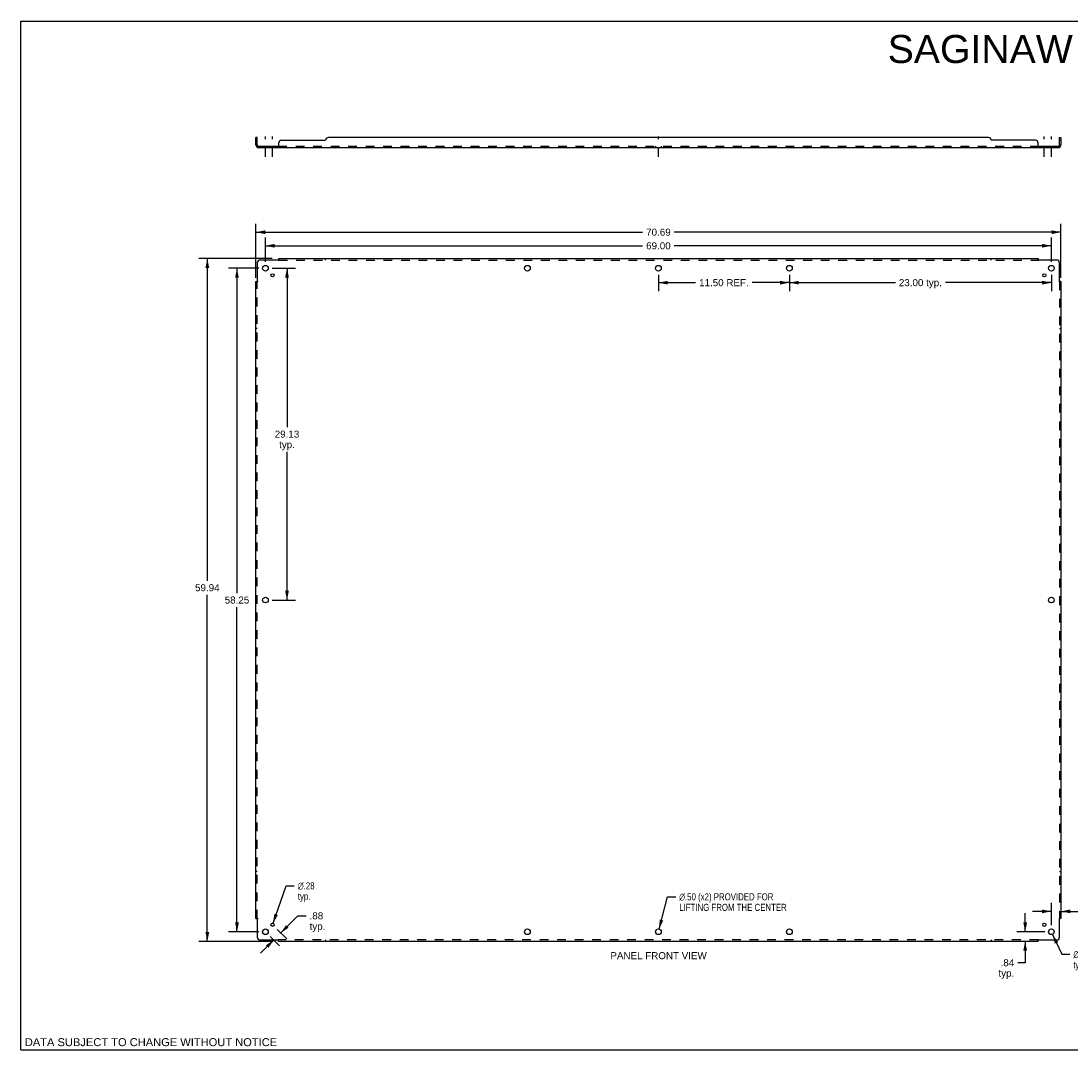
# Model space of a CAD drawing. Header units: inches. Extents: x 0 to 140, y 0 to 90.
# Tile 1 of 2: x 0 to 92, y 0 to 90. Entities that reach past the tile are written whole.
import ezdxf

# ---------------------------------------------------------------- set-up
doc = ezdxf.new("R2010")
doc.units = ezdxf.units.IN
doc.header["$LTSCALE"] = 7.677893
doc.header["$MEASUREMENT"] = 0
doc.linetypes.add('DASHED', pattern=[0.2, 0.1, -0.1])
doc.linetypes.add('HIDDEN', pattern=[0.2, 0.1, -0.1])
doc.layers.get('0').update_dxf_attribs({"linetype": 'CONTINUOUS'})
for name, color, linetype in [('21_WIDE_OR_GREATER', 7, 'CONTINUOUS'), ('DEFAULT_2', 8, 'HIDDEN'), ('DIMENSIONS', 7, 'CONTINUOUS')]:
    doc.layers.add(name, color=color, linetype=linetype)
doc.styles.get("Standard").update_dxf_attribs({"font": 'arial.ttf'})
doc.styles.add('TEXTSTYLE_1', font='gdt', dxfattribs={"width": 0.8})
doc.dimstyles.new('DIMSTYLE_1', dxfattribs={"dimtxt": 0.615874, "dimasz": 0.821165, "dimexe": 0.09, "dimexo": 0.07, "dimgap": 0.0375, "dimtad": 0, "dimtih": 1, "dimtoh": 1, "dimzin": 4, "dimdsep": 46, "dimtxsty": 'Standard', "dimblk": '_FILLED', "dimblk1": '_FILLED', "dimblk2": '_FILLED', "dimcen": 0.09, "dimadec": 3, "dimazin": 1, "dimtfac": 1, "dimtdec": 3, "dimtofl": 0, "dimtmove": 0, "dimatfit": 3, "dimldrblk": '_FILLED', "dimfxl": 0, "dimtolj": 1, "dimtzin": 4, "dimarcsym": 0})
doc.dimstyles.new('DIMSTYLE_2', dxfattribs={"dimtxt": 0.615874, "dimasz": 0.821165, "dimexe": 0.09, "dimexo": 0.07, "dimgap": 0.09, "dimtad": 0, "dimtih": 1, "dimtoh": 1, "dimzin": 4, "dimdsep": 46, "dimtxsty": 'Standard', "dimblk": '_FILLED', "dimblk1": '_FILLED', "dimblk2": '_FILLED', "dimcen": 0.09, "dimadec": 3, "dimazin": 1, "dimtfac": 1, "dimtdec": 3, "dimtofl": 0, "dimtmove": 0, "dimatfit": 1, "dimldrblk": '_FILLED', "dimfxl": 0, "dimtolj": 1, "dimtzin": 4, "dimarcsym": 0})

# ---------------------------------------------------------------- blocks, each defined once
blk = doc.blocks.new('_FILLED')
at = {"color": 0, "linetype": 'ByBlock'}
blk.add_solid([(0, 0), (-1, 0.2), (-1, -0.2)], dxfattribs=at)
blk = doc.blocks.new('*D1')
at = {"layer": 'DIMENSIONS', "color": 2, "linetype": 'Continuous'}
for p, q in [((67.462, 68.05), (67.462, 66.62)), ((67.462, 67.359), (76.767, 67.359)), ((90.462, 67.359), (81.158, 67.359)), ((90.462, 68.05), (90.462, 66.62))]:
    blk.add_line(p, q, dxfattribs=at)
at = {"layer": 'DIMENSIONS', "color": 2, "linetype": 'Continuous', "xscale": 0.8211650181, "yscale": 0.8211650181, "zscale": 0.8211650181, "rotation": 180}
blk.add_blockref('_FILLED', (67.462, 67.359), dxfattribs=at)
at = {"layer": 'DIMENSIONS', "color": 2, "linetype": 'Continuous', "xscale": 0.8211650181, "yscale": 0.8211650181, "zscale": 0.8211650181}
blk.add_blockref('_FILLED', (90.462, 67.359), dxfattribs=at)
at = {"layer": 'DIMENSIONS', "color": 2, "linetype": 'Continuous', "insert": (78.962, 67.667), "char_height": 0.6159, "width": 3.77537, "attachment_point": 2, "line_spacing_factor": 0.9}
blk.add_mtext('23.00 typ.', dxfattribs=at)
blk = doc.blocks.new('*D2')
at = {"layer": 'DIMENSIONS', "color": 2, "linetype": 'Continuous'}
for p, q in [((55.962, 68.05), (55.962, 66.62)), ((55.962, 67.359), (59.232, 67.359)), ((67.462, 67.359), (64.193, 67.359)), ((67.462, 68.05), (67.462, 66.62))]:
    blk.add_line(p, q, dxfattribs=at)
at = {"layer": 'DIMENSIONS', "color": 2, "linetype": 'Continuous', "xscale": 0.8211650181, "yscale": 0.8211650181, "zscale": 0.8211650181, "rotation": 180}
blk.add_blockref('_FILLED', (55.962, 67.359), dxfattribs=at)
at = {"layer": 'DIMENSIONS', "color": 2, "linetype": 'Continuous', "xscale": 0.8211650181, "yscale": 0.8211650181, "zscale": 0.8211650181}
blk.add_blockref('_FILLED', (67.462, 67.359), dxfattribs=at)
at = {"layer": 'DIMENSIONS', "color": 2, "linetype": 'Continuous', "insert": (61.712, 67.667), "char_height": 0.6159, "width": 4.34546, "attachment_point": 2, "line_spacing_factor": 0.9}
blk.add_mtext('11.50 REF.', dxfattribs=at)
blk = doc.blocks.new('*D3')
at = {"layer": 'DIMENSIONS', "color": 2, "linetype": 'Continuous'}
for p, q in [((56.025, 10.617), (56.761, 13.448)), ((56.761, 13.448), (57.479, 13.448))]:
    blk.add_line(p, q, dxfattribs=at)
at = {"layer": 'DIMENSIONS', "color": 2, "linetype": 'Continuous', "xscale": 0.8211650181, "yscale": 0.8211650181, "zscale": 0.8211650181, "rotation": 255.4272772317}
blk.add_blockref('_FILLED', (56.025, 10.617), dxfattribs=at)
at = {"layer": 'DIMENSIONS', "color": 2, "linetype": 'Continuous', "insert": (57.787, 13.755), "char_height": 0.61587, "width": 11.78173, "attachment_point": 1, "line_spacing_factor": 0.9, "style": 'TEXTSTYLE_1'}
blk.add_mtext('{\\fgdt;n}\\fArial;.50 (x2) PROVIDED FOR\\PLIFTING FROM THE CENTER', dxfattribs=at)
blk = doc.blocks.new('*D4')
at = {"layer": 'DIMENSIONS', "color": 2, "linetype": 'Continuous'}
for p, q in [((22.037, 68.625), (24.094, 68.625)), ((23.354, 68.625), (23.354, 54.679)), ((23.354, 39.5), (23.354, 52.523)), ((22.037, 39.5), (24.094, 39.5))]:
    blk.add_line(p, q, dxfattribs=at)
at = {"layer": 'DIMENSIONS', "color": 2, "linetype": 'Continuous', "xscale": 0.8211650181, "yscale": 0.8211650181, "zscale": 0.8211650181}
for p, rotation in [((23.354, 68.625), 90), ((23.354, 39.5), 270)]:
    blk.add_blockref('_FILLED', p, dxfattribs=dict(at, rotation=rotation))
at = {"layer": 'DIMENSIONS', "color": 2, "linetype": 'Continuous', "insert": (23.354, 54.371), "char_height": 0.6159, "width": 2.15212, "attachment_point": 2, "line_spacing_factor": 0.9}
blk.add_mtext('29.13\\Ptyp.', dxfattribs=at)
blk = doc.blocks.new('*D5')
at = {"layer": 'DIMENSIONS', "color": 2, "linetype": 'Continuous'}
for p, q in [((21.462, 69.2), (21.462, 71.337)), ((90.462, 69.2), (90.462, 71.337)), ((21.462, 70.598), (54.578, 70.598)), ((90.462, 70.598), (57.346, 70.598))]:
    blk.add_line(p, q, dxfattribs=at)
at = {"layer": 'DIMENSIONS', "color": 2, "linetype": 'Continuous', "xscale": 0.8211650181, "yscale": 0.8211650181, "zscale": 0.8211650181, "rotation": 180}
blk.add_blockref('_FILLED', (21.462, 70.598), dxfattribs=at)
at = {"layer": 'DIMENSIONS', "color": 2, "linetype": 'Continuous', "xscale": 0.8211650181, "yscale": 0.8211650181, "zscale": 0.8211650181}
blk.add_blockref('_FILLED', (90.462, 70.598), dxfattribs=at)
at = {"layer": 'DIMENSIONS', "color": 2, "linetype": 'Continuous', "insert": (55.962, 70.906), "char_height": 0.6159, "width": 2.15212, "attachment_point": 2, "line_spacing_factor": 0.9}
blk.add_mtext('69.00', dxfattribs=at)
blk = doc.blocks.new('*D6')
at = {"layer": 'DIMENSIONS', "color": 2, "linetype": 'Continuous'}
for p, q in [((20.618, 67.794), (20.618, 72.528)), ((91.306, 67.794), (91.306, 72.528)), ((20.618, 71.789), (54.578, 71.789)), ((91.306, 71.789), (57.346, 71.789))]:
    blk.add_line(p, q, dxfattribs=at)
at = {"layer": 'DIMENSIONS', "color": 2, "linetype": 'Continuous', "xscale": 0.8211650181, "yscale": 0.8211650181, "zscale": 0.8211650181, "rotation": 180}
blk.add_blockref('_FILLED', (20.618, 71.789), dxfattribs=at)
at = {"layer": 'DIMENSIONS', "color": 2, "linetype": 'Continuous', "xscale": 0.8211650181, "yscale": 0.8211650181, "zscale": 0.8211650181}
blk.add_blockref('_FILLED', (91.306, 71.789), dxfattribs=at)
at = {"layer": 'DIMENSIONS', "color": 2, "linetype": 'Continuous', "insert": (55.962, 72.097), "char_height": 0.6159, "width": 2.15212, "attachment_point": 2, "line_spacing_factor": 0.9}
blk.add_mtext('70.69', dxfattribs=at)
blk = doc.blocks.new('*D7')
at = {"layer": 'DIMENSIONS', "color": 2, "linetype": 'Continuous'}
for p, q in [((20.887, 68.625), (18.222, 68.625)), ((18.962, 68.625), (18.962, 40.116)), ((18.962, 10.375), (18.962, 38.884)), ((20.887, 10.375), (18.222, 10.375))]:
    blk.add_line(p, q, dxfattribs=at)
at = {"layer": 'DIMENSIONS', "color": 2, "linetype": 'Continuous', "xscale": 0.8211650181, "yscale": 0.8211650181, "zscale": 0.8211650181}
for p, rotation in [((18.962, 68.625), 90), ((18.962, 10.375), 270)]:
    blk.add_blockref('_FILLED', p, dxfattribs=dict(at, rotation=rotation))
at = {"layer": 'DIMENSIONS', "color": 2, "linetype": 'Continuous', "insert": (18.962, 39.808), "char_height": 0.6159, "width": 2.15212, "attachment_point": 2, "line_spacing_factor": 0.9}
blk.add_mtext('58.25', dxfattribs=at)
blk = doc.blocks.new('*D8')
at = {"layer": '21_WIDE_OR_GREATER', "color": 2, "linetype": 'Continuous'}
for p, q in [((22.044, 69.469), (15.619, 69.469)), ((16.359, 69.469), (16.359, 41.198)), ((16.359, 9.531), (16.359, 39.966)), ((22.044, 9.531), (15.619, 9.531))]:
    blk.add_line(p, q, dxfattribs=at)
at = {"layer": '21_WIDE_OR_GREATER', "color": 2, "linetype": 'Continuous', "xscale": 0.8211650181, "yscale": 0.8211650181, "zscale": 0.8211650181}
for p, rotation in [((16.359, 69.469), 90), ((16.359, 9.531), 270)]:
    blk.add_blockref('_FILLED', p, dxfattribs=dict(at, rotation=rotation))
at = {"layer": '21_WIDE_OR_GREATER', "color": 2, "linetype": 'Continuous', "insert": (16.359, 40.89), "char_height": 0.6159, "width": 2.15212, "attachment_point": 2, "line_spacing_factor": 0.9}
blk.add_mtext('59.94', dxfattribs=at)
blk = doc.blocks.new('*D9')
at = {"layer": 'DIMENSIONS', "color": 2, "linetype": 'Continuous'}
for p, q in [((22.127, 11.126), (23.278, 14.416)), ((23.278, 14.416), (23.997, 14.416))]:
    blk.add_line(p, q, dxfattribs=at)
at = {"layer": 'DIMENSIONS', "color": 2, "linetype": 'Continuous', "xscale": 0.8211650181, "yscale": 0.8211650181, "zscale": 0.8211650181, "rotation": 250.7183775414}
blk.add_blockref('_FILLED', (22.127, 11.126), dxfattribs=at)
at = {"layer": 'DIMENSIONS', "color": 2, "linetype": 'Continuous', "insert": (24.305, 14.724), "char_height": 0.61587, "width": 2.01628, "attachment_point": 1, "line_spacing_factor": 0.9, "style": 'TEXTSTYLE_1'}
blk.add_mtext('{\\fgdt;n}\\fArial;.28\\Ptyp.', dxfattribs=at)
blk = doc.blocks.new('*D10')
at = {"layer": 'DIMENSIONS', "color": 2, "linetype": 'Continuous'}
for p, q in [((22.804, 10.271), (24.31, 11.777)), ((24.31, 11.777), (25.029, 11.777)), ((22.487, 10.587), (23.327, 9.748)), ((22.185, 9.652), (21.024, 8.491)), ((21.869, 9.969), (22.708, 9.13))]:
    blk.add_line(p, q, dxfattribs=at)
at = {"layer": 'DIMENSIONS', "color": 2, "linetype": 'Continuous', "xscale": 0.8211650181, "yscale": 0.8211650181, "zscale": 0.8211650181}
for p, rotation in [((22.804, 10.271), 225), ((22.185, 9.652), 45)]:
    blk.add_blockref('_FILLED', p, dxfattribs=dict(at, rotation=rotation))
at = {"layer": 'DIMENSIONS', "color": 2, "linetype": 'Continuous', "insert": (25.337, 12.085), "char_height": 0.6159, "width": 1.38514, "attachment_point": 1, "line_spacing_factor": 0.9}
blk.add_mtext('.88\\Ptyp.', dxfattribs=at)
blk = doc.blocks.new('*D11')
at = {"layer": 'DIMENSIONS', "color": 2, "linetype": 'Continuous'}
for p, q in [((90.567, 10.148), (91.374, 8.401)), ((91.374, 8.401), (92.092, 8.401))]:
    blk.add_line(p, q, dxfattribs=at)
at = {"layer": 'DIMENSIONS', "color": 2, "linetype": 'Continuous', "xscale": 0.8211650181, "yscale": 0.8211650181, "zscale": 0.8211650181, "rotation": 114.7864448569}
blk.add_blockref('_FILLED', (90.567, 10.148), dxfattribs=at)
at = {"layer": 'DIMENSIONS', "color": 2, "linetype": 'Continuous', "insert": (92.4, 8.709), "char_height": 0.61587, "width": 2.01628, "attachment_point": 1, "line_spacing_factor": 0.9, "style": 'TEXTSTYLE_1'}
blk.add_mtext('{\\fgdt;n}\\fArial;.50\\Ptyp.', dxfattribs=at)
blk = doc.blocks.new('*D12')
at = {"layer": '21_WIDE_OR_GREATER', "color": 2, "linetype": 'Continuous'}
for p, q in [((88.163, 10.375), (88.163, 12.017)), ((89.887, 10.375), (87.424, 10.375)), ((88.163, 9.531), (88.163, 7.663)), ((88.163, 7.663), (87.512, 7.663))]:
    blk.add_line(p, q, dxfattribs=at)
at = {"layer": '21_WIDE_OR_GREATER', "color": 2, "linetype": 'Continuous', "xscale": 0.8211650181, "yscale": 0.8211650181, "zscale": 0.8211650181}
for p, rotation in [((88.163, 10.375), 270), ((88.163, 9.531), 90)]:
    blk.add_blockref('_FILLED', p, dxfattribs=dict(at, rotation=rotation))
at = {"layer": '21_WIDE_OR_GREATER', "color": 2, "linetype": 'Continuous', "insert": (87.204, 7.971), "char_height": 0.6159, "width": 1.38514, "attachment_point": 3, "line_spacing_factor": 0.9}
blk.add_mtext('.84\\Ptyp.', dxfattribs=at)
blk = doc.blocks.new('*D13')
at = {"layer": 'DIMENSIONS', "color": 2, "linetype": 'Continuous'}
for p, q in [((90.462, 10.95), (90.462, 12.907)), ((90.462, 12.168), (88.82, 12.168)), ((91.306, 12.168), (92.948, 12.168))]:
    blk.add_line(p, q, dxfattribs=at)
at = {"layer": 'DIMENSIONS', "color": 2, "linetype": 'Continuous', "xscale": 0.8211650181, "yscale": 0.8211650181, "zscale": 0.8211650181}
blk.add_blockref('_FILLED', (90.462, 12.168), dxfattribs=at)
at = {"layer": 'DIMENSIONS', "color": 2, "linetype": 'Continuous', "xscale": 0.8211650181, "yscale": 0.8211650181, "zscale": 0.8211650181, "rotation": 180}
blk.add_blockref('_FILLED', (91.306, 12.168), dxfattribs=at)
at = {"layer": 'DIMENSIONS', "color": 2, "linetype": 'Continuous', "insert": (93.256, 12.476), "char_height": 0.6159, "width": 1.38514, "attachment_point": 1, "line_spacing_factor": 0.9}
blk.add_mtext('.84\\Ptyp.', dxfattribs=at)

msp = doc.modelspace()

# ---------------------------------------------------------------- linework, layer by layer
at = {"color": 7, "linetype": 'Continuous'}
for p, q in [((0, 0), (0, 90.328)), ((0, 90.328), (139.598, 90.328)), ((20.743, 80.104), (20.618, 80.104)), ((20.743, 79.854), (20.618, 79.854)), ((20.705, 79.283), (20.743, 79.33)), ((20.743, 79.466), (20.743, 80.104)), ((20.743, 79.354), (20.743, 79.229)), ((20.743, 79.354), (22.583, 79.354)), ((22.583, 79.354), (22.583, 79.229)), ((89.341, 79.354), (91.181, 79.354)), ((89.341, 79.354), (89.341, 79.229)), ((91.181, 80.104), (91.306, 80.104)), ((91.181, 79.466), (91.181, 80.104)), ((91.181, 79.854), (91.306, 79.854)), ((91.181, 79.354), (91.181, 79.229)), ((91.22, 79.283), (91.181, 79.33)), ((0, 0), (139.598, 0))]:
    msp.add_line(p, q, dxfattribs=at)
at = {"color": 3, "linetype": 'Continuous'}
for p, q in [((20.618, 79.466), (20.618, 80.104)), ((22.618, 79.604), (22.618, 79.283)), ((22.868, 79.854), (26.743, 79.854)), ((84.931, 80.104), (26.993, 80.104)), ((89.056, 79.854), (85.181, 79.854)), ((89.306, 79.283), (89.306, 79.604)), ((91.306, 80.104), (91.306, 79.466)), ((20.743, 79.229), (91.181, 79.229)), ((22.583, 69.344), (20.993, 69.344)), ((22.601, 69.363), (22.594, 69.355)), ((22.618, 69.469), (22.618, 69.382)), ((22.618, 69.469), (89.306, 69.469)), ((89.306, 69.469), (89.306, 69.382)), ((90.931, 69.344), (89.341, 69.344)), ((20.743, 69.094), (20.743, 67.504)), ((91.181, 67.504), (91.181, 69.094)), ((20.618, 11.531), (20.618, 67.469)), ((20.618, 67.469), (20.705, 67.469)), ((91.2, 67.486), (91.193, 67.493)), ((91.306, 67.469), (91.22, 67.469)), ((91.306, 67.469), (91.306, 11.531)), ((20.618, 11.531), (20.705, 11.531)), ((20.725, 11.514), (20.732, 11.507)), ((20.743, 11.496), (20.743, 9.906)), ((91.181, 9.906), (91.181, 11.496)), ((91.306, 11.531), (91.22, 11.531)), ((20.993, 9.656), (22.583, 9.656)), ((22.618, 9.531), (22.618, 9.618)), ((89.306, 9.531), (22.618, 9.531)), ((89.306, 9.531), (89.306, 9.618)), ((89.323, 9.638), (89.33, 9.645)), ((89.341, 9.656), (90.931, 9.656))]:
    msp.add_line(p, q, dxfattribs=at)
at = {"color": 2, "linetype": 'DASHED'}
for p, q in [((21.462, 78.408), (21.462, 80.175)), ((22.081, 78.408), (22.081, 80.175)), ((55.962, 78.408), (55.962, 80.175)), ((89.844, 78.408), (89.844, 80.175)), ((90.462, 78.408), (90.462, 80.175))]:
    msp.add_line(p, q, dxfattribs=at)
at = {"color": 3, "linetype": 'Continuous'}
for points in [[(20.705, 79.283), (20.707, 79.281), (20.71, 79.278), (20.712, 79.275), (20.714, 79.272), (20.716, 79.268), (20.718, 79.264), (20.72, 79.26)], [(22.618, 79.283), (22.617, 79.281), (22.615, 79.278), (22.613, 79.275), (22.611, 79.272), (22.61, 79.268), (22.608, 79.264), (22.605, 79.256)], [(89.306, 79.283), (89.308, 79.281), (89.309, 79.278), (89.311, 79.275), (89.313, 79.272), (89.315, 79.268), (89.316, 79.264)], [(91.22, 79.283), (91.217, 79.281), (91.215, 79.278), (91.213, 79.275), (91.21, 79.272), (91.208, 79.268), (91.207, 79.264), (91.205, 79.26), (91.201, 79.252)], [(20.72, 79.26), (20.723, 79.252), (20.725, 79.248), (20.726, 79.245), (20.728, 79.242), (20.73, 79.239), (20.732, 79.236), (20.734, 79.234), (20.736, 79.232), (20.738, 79.231), (20.74, 79.23), (20.742, 79.229), (20.743, 79.229)], [(22.605, 79.256), (22.603, 79.252), (22.601, 79.248), (22.6, 79.245), (22.598, 79.242), (22.596, 79.239), (22.594, 79.236), (22.592, 79.234), (22.59, 79.232), (22.588, 79.231), (22.586, 79.23), (22.585, 79.229), (22.583, 79.229)], [(89.316, 79.264), (89.32, 79.256), (89.321, 79.252), (89.323, 79.248), (89.325, 79.245), (89.326, 79.242), (89.328, 79.239), (89.33, 79.236), (89.332, 79.234), (89.334, 79.232), (89.336, 79.231), (89.338, 79.23), (89.34, 79.229), (89.341, 79.229)], [(91.201, 79.252), (91.2, 79.248), (91.198, 79.245), (91.196, 79.242), (91.195, 79.239), (91.193, 79.236), (91.191, 79.234), (91.188, 79.232), (91.186, 79.231), (91.184, 79.23), (91.183, 79.229), (91.181, 79.229)], [(22.594, 69.355), (22.592, 69.353), (22.59, 69.351), (22.588, 69.349), (22.586, 69.347), (22.585, 69.346), (22.583, 69.344)], [(22.618, 69.382), (22.617, 69.38), (22.615, 69.378), (22.613, 69.375), (22.611, 69.373), (22.61, 69.371), (22.608, 69.369), (22.606, 69.368), (22.605, 69.366), (22.603, 69.364), (22.601, 69.363)], [(89.306, 69.382), (89.308, 69.38), (89.309, 69.378), (89.311, 69.375), (89.313, 69.373), (89.315, 69.371), (89.316, 69.369), (89.318, 69.368), (89.32, 69.366), (89.321, 69.364), (89.323, 69.363), (89.328, 69.357)], [(89.328, 69.357), (89.33, 69.355), (89.332, 69.353), (89.334, 69.351), (89.336, 69.349), (89.338, 69.347), (89.34, 69.346), (89.341, 69.344)], [(20.705, 67.469), (20.707, 67.471), (20.71, 67.472), (20.712, 67.474), (20.714, 67.476), (20.716, 67.478), (20.718, 67.479), (20.72, 67.481), (20.721, 67.483), (20.723, 67.484), (20.725, 67.486), (20.73, 67.491)], [(20.73, 67.491), (20.732, 67.493), (20.734, 67.495), (20.736, 67.497), (20.738, 67.499), (20.74, 67.501), (20.742, 67.503), (20.743, 67.504)], [(91.193, 67.493), (91.191, 67.495), (91.188, 67.497), (91.186, 67.499), (91.184, 67.501), (91.183, 67.503), (91.181, 67.504)], [(91.22, 67.469), (91.217, 67.471), (91.215, 67.472), (91.213, 67.474), (91.21, 67.476), (91.208, 67.478), (91.207, 67.479), (91.205, 67.481), (91.203, 67.483), (91.201, 67.484), (91.2, 67.486)], [(20.705, 11.531), (20.707, 11.53), (20.71, 11.528), (20.712, 11.526), (20.714, 11.524), (20.716, 11.523), (20.718, 11.521), (20.72, 11.519), (20.721, 11.518), (20.723, 11.516), (20.725, 11.514)], [(20.732, 11.507), (20.734, 11.505), (20.736, 11.503), (20.738, 11.501), (20.74, 11.499), (20.742, 11.498), (20.743, 11.496)], [(91.195, 11.509), (91.193, 11.507), (91.191, 11.505), (91.188, 11.503), (91.186, 11.501), (91.184, 11.499), (91.183, 11.498), (91.181, 11.496)], [(91.22, 11.531), (91.217, 11.53), (91.215, 11.528), (91.213, 11.526), (91.21, 11.524), (91.208, 11.523), (91.207, 11.521), (91.205, 11.519), (91.203, 11.518), (91.201, 11.516), (91.2, 11.514), (91.195, 11.509)], [(22.596, 9.643), (22.594, 9.645), (22.592, 9.647), (22.59, 9.649), (22.588, 9.651), (22.586, 9.653), (22.585, 9.655), (22.583, 9.656)], [(22.618, 9.618), (22.617, 9.62), (22.615, 9.623), (22.613, 9.625), (22.611, 9.627), (22.61, 9.629), (22.608, 9.631), (22.606, 9.633), (22.605, 9.634), (22.603, 9.636), (22.601, 9.638), (22.596, 9.643)], [(89.306, 9.618), (89.308, 9.62), (89.309, 9.623), (89.311, 9.625), (89.313, 9.627), (89.315, 9.629), (89.316, 9.631), (89.318, 9.633), (89.32, 9.634), (89.321, 9.636), (89.323, 9.638)], [(89.33, 9.645), (89.332, 9.647), (89.334, 9.649), (89.336, 9.651), (89.338, 9.653), (89.34, 9.655), (89.341, 9.656)]]:
    msp.add_lwpolyline(points, dxfattribs=at)
at = {"color": 7, "linetype": 'Continuous'}
for points in [[(20.756, 79.359), (20.754, 79.358), (20.751, 79.356), (20.749, 79.355), (20.747, 79.355), (20.745, 79.354)], [(20.767, 79.369), (20.765, 79.367), (20.763, 79.365), (20.761, 79.363), (20.758, 79.361), (20.756, 79.359)], [(20.784, 79.38), (20.784, 79.38), (20.783, 79.38), (20.782, 79.38), (20.781, 79.38), (20.78, 79.379), (20.779, 79.379), (20.777, 79.378), (20.776, 79.377), (20.774, 79.375), (20.773, 79.374), (20.771, 79.372), (20.767, 79.369)], [(22.596, 79.365), (22.595, 79.363), (22.593, 79.361), (22.592, 79.359), (22.59, 79.358), (22.589, 79.356), (22.587, 79.355), (22.586, 79.355), (22.585, 79.354), (22.583, 79.354)], [(22.618, 79.38), (22.617, 79.38), (22.615, 79.38), (22.613, 79.38), (22.612, 79.38), (22.61, 79.379), (22.609, 79.379), (22.607, 79.378), (22.606, 79.377), (22.604, 79.375), (22.603, 79.374), (22.601, 79.372), (22.6, 79.371), (22.599, 79.369), (22.596, 79.365)], [(89.306, 79.38), (89.308, 79.38), (89.309, 79.38), (89.311, 79.38), (89.313, 79.38), (89.314, 79.379), (89.316, 79.379), (89.317, 79.378), (89.319, 79.377), (89.32, 79.375), (89.322, 79.374), (89.323, 79.372), (89.324, 79.371), (89.326, 79.369)], [(89.326, 79.369), (89.328, 79.365), (89.33, 79.363), (89.331, 79.361), (89.333, 79.359), (89.334, 79.358), (89.335, 79.356), (89.337, 79.355), (89.338, 79.355), (89.34, 79.354), (89.341, 79.354)], [(91.14, 79.38), (91.141, 79.38), (91.142, 79.38), (91.142, 79.38), (91.143, 79.38), (91.144, 79.379), (91.146, 79.379), (91.147, 79.378), (91.148, 79.377), (91.15, 79.375), (91.152, 79.374), (91.154, 79.372)], [(91.154, 79.372), (91.157, 79.369), (91.16, 79.367), (91.162, 79.365), (91.164, 79.363), (91.166, 79.361), (91.169, 79.359)], [(91.169, 79.359), (91.171, 79.358), (91.173, 79.356), (91.175, 79.355), (91.177, 79.355), (91.179, 79.354)]]:
    msp.add_lwpolyline(points, dxfattribs=at)
at = {"color": 3, "linetype": 'Continuous'}
for centre, radius in [((21.462, 68.625), 0.25), ((44.462, 68.625), 0.25), ((55.962, 68.625), 0.25), ((67.462, 68.625), 0.25), ((90.462, 68.625), 0.25), ((22.081, 68.006), 0.141), ((89.844, 68.006), 0.141), ((21.462, 39.5), 0.25), ((90.462, 39.5), 0.25), ((22.081, 10.994), 0.141), ((89.844, 10.994), 0.141), ((21.462, 10.375), 0.25), ((44.462, 10.375), 0.25), ((55.962, 10.375), 0.25), ((67.462, 10.375), 0.25), ((90.462, 10.375), 0.25)]:
    msp.add_circle(centre, radius, dxfattribs=at)
for centre, radius, start, end in [((20.855, 79.466), 0.237, 180, 230.56585), ((22.868, 79.604), 0.25, 90, 180), ((26.993, 79.854), 0.25, 90, 180), ((84.931, 79.854), 0.25, 0, 90), ((89.056, 79.604), 0.25, 0, 90), ((91.069, 79.466), 0.237, 309.43415, 360), ((20.993, 69.094), 0.25, 90, 180), ((90.931, 69.094), 0.25, 0, 90), ((20.993, 9.906), 0.25, 180, 270), ((90.931, 9.906), 0.25, 270, 360)]:
    msp.add_arc(centre, radius, start, end, dxfattribs=at)
at = {"color": 7, "linetype": 'Continuous'}
for centre, start, end in [((20.855, 79.466), 180, 270), ((91.069, 79.466), 270, 360)]:
    msp.add_arc(centre, 0.112, start, end, dxfattribs=at)
at = {"layer": 'DEFAULT_2', "color": 8, "linetype": 'HIDDEN'}
for p, q in [((20.743, 79.33), (20.784, 79.38)), ((20.745, 79.354), (20.743, 79.354)), ((21.212, 79.354), (21.212, 79.229)), ((21.712, 79.354), (21.712, 79.229)), ((21.94, 79.354), (21.94, 79.229)), ((22.221, 79.354), (22.221, 79.229)), ((22.583, 79.354), (89.341, 79.354)), ((22.593, 79.361), (22.593, 79.361)), ((44.212, 79.354), (44.212, 79.229)), ((44.712, 79.354), (44.712, 79.229)), ((55.712, 79.354), (55.712, 79.229)), ((56.212, 79.354), (56.212, 79.229)), ((67.212, 79.354), (67.212, 79.229)), ((67.712, 79.354), (67.712, 79.229)), ((89.703, 79.354), (89.703, 79.229)), ((89.984, 79.354), (89.984, 79.229)), ((90.212, 79.354), (90.212, 79.229)), ((90.712, 79.354), (90.712, 79.229)), ((91.181, 79.33), (91.14, 79.38)), ((91.179, 79.354), (91.181, 79.354)), ((22.588, 79.231), (22.586, 79.23)), ((22.592, 79.234), (22.59, 79.232)), ((22.618, 69.303), (22.618, 69.382)), ((22.618, 69.344), (89.306, 69.344)), ((26.743, 69.344), (26.743, 69.469)), ((85.181, 69.344), (85.181, 69.469)), ((89.306, 69.303), (89.306, 69.382)), ((20.705, 67.469), (20.784, 67.469)), ((20.743, 11.531), (20.743, 67.469)), ((91.22, 67.469), (91.14, 67.469)), ((91.181, 67.469), (91.181, 11.531)), ((20.743, 63.344), (20.618, 63.344)), ((91.181, 63.344), (91.306, 63.344)), ((20.743, 15.656), (20.618, 15.656)), ((91.181, 15.656), (91.306, 15.656)), ((20.705, 11.531), (20.784, 11.531)), ((91.22, 11.531), (91.14, 11.531)), ((22.618, 9.618), (22.618, 9.697)), ((89.306, 9.656), (22.618, 9.656)), ((26.743, 9.656), (26.743, 9.531)), ((85.181, 9.656), (85.181, 9.531)), ((89.306, 9.618), (89.306, 9.697))]:
    msp.add_line(p, q, dxfattribs=at)
for points in [[(20.743, 79.294), (20.743, 79.294), (20.743, 79.294), (20.743, 79.295), (20.743, 79.295), (20.743, 79.295), (20.744, 79.296), (20.744, 79.296), (20.744, 79.297), (20.744, 79.297), (20.744, 79.298), (20.744, 79.299), (20.744, 79.3), (20.744, 79.3), (20.744, 79.301), (20.745, 79.302), (20.745, 79.302), (20.745, 79.303), (20.745, 79.304), (20.745, 79.305), (20.745, 79.305), (20.746, 79.306), (20.746, 79.307), (20.746, 79.308), (20.746, 79.309), (20.746, 79.31), (20.747, 79.31), (20.747, 79.311), (20.747, 79.312), (20.747, 79.313), (20.748, 79.314), (20.748, 79.315), (20.748, 79.316), (20.748, 79.316), (20.749, 79.317), (20.749, 79.318), (20.749, 79.319), (20.749, 79.32), (20.75, 79.321), (20.75, 79.322), (20.75, 79.323), (20.751, 79.324), (20.751, 79.325), (20.751, 79.326), (20.752, 79.327), (20.752, 79.328), (20.753, 79.329), (20.753, 79.33), (20.753, 79.331), (20.754, 79.332), (20.754, 79.333), (20.755, 79.334), (20.755, 79.335), (20.755, 79.336), (20.756, 79.338), (20.756, 79.339), (20.757, 79.339), (20.757, 79.34), (20.758, 79.341), (20.758, 79.342), (20.758, 79.343), (20.759, 79.344), (20.759, 79.345), (20.76, 79.346), (20.76, 79.347), (20.76, 79.347), (20.761, 79.348), (20.761, 79.349), (20.762, 79.35), (20.762, 79.35), (20.762, 79.351), (20.763, 79.352), (20.763, 79.353), (20.764, 79.353), (20.764, 79.354), (20.764, 79.355), (20.765, 79.355), (20.765, 79.356), (20.765, 79.357), (20.766, 79.357), (20.766, 79.357), (20.766, 79.358), (20.766, 79.358)], [(20.743, 79.298), (20.743, 79.297), (20.743, 79.297), (20.743, 79.296), (20.743, 79.296), (20.743, 79.295), (20.743, 79.295), (20.743, 79.295), (20.743, 79.294)], [(20.766, 79.358), (20.766, 79.358), (20.766, 79.358), (20.766, 79.358), (20.766, 79.358), (20.766, 79.358), (20.766, 79.357), (20.766, 79.357), (20.765, 79.357), (20.765, 79.356), (20.764, 79.356), (20.764, 79.355), (20.764, 79.355)], [(22.589, 79.356), (22.587, 79.355), (22.586, 79.355), (22.585, 79.354)], [(22.613, 79.38), (22.612, 79.38), (22.61, 79.379), (22.609, 79.379), (22.607, 79.378), (22.606, 79.377)], [(89.311, 79.38), (89.313, 79.38), (89.314, 79.379), (89.316, 79.379), (89.317, 79.378), (89.319, 79.377)], [(89.335, 79.356), (89.337, 79.355), (89.338, 79.355), (89.34, 79.354)], [(91.161, 79.354), (91.161, 79.355), (91.16, 79.355), (91.16, 79.356), (91.16, 79.356), (91.159, 79.357), (91.159, 79.357), (91.159, 79.357), (91.158, 79.358), (91.158, 79.358), (91.158, 79.358), (91.158, 79.358)], [(91.158, 79.358), (91.158, 79.358), (91.158, 79.358), (91.158, 79.358), (91.158, 79.358), (91.159, 79.357), (91.159, 79.357), (91.159, 79.356), (91.16, 79.356), (91.16, 79.355), (91.16, 79.354), (91.161, 79.354), (91.161, 79.353), (91.161, 79.353), (91.162, 79.352), (91.162, 79.351), (91.162, 79.35), (91.163, 79.35), (91.163, 79.349), (91.164, 79.348), (91.164, 79.348), (91.164, 79.347), (91.165, 79.346), (91.165, 79.345), (91.165, 79.345), (91.166, 79.344), (91.166, 79.343), (91.167, 79.342), (91.167, 79.341), (91.167, 79.34), (91.168, 79.34), (91.168, 79.339), (91.168, 79.338), (91.169, 79.337), (91.169, 79.336), (91.17, 79.335), (91.17, 79.334), (91.17, 79.333), (91.171, 79.332), (91.171, 79.331), (91.172, 79.33), (91.172, 79.329), (91.172, 79.328), (91.173, 79.327), (91.173, 79.326), (91.173, 79.325), (91.174, 79.324), (91.174, 79.322), (91.175, 79.321), (91.175, 79.32), (91.175, 79.319), (91.176, 79.318), (91.176, 79.317), (91.176, 79.316), (91.177, 79.314), (91.177, 79.313), (91.177, 79.312), (91.178, 79.311), (91.178, 79.31), (91.178, 79.309), (91.178, 79.308), (91.179, 79.307), (91.179, 79.306), (91.179, 79.305), (91.179, 79.304), (91.18, 79.303), (91.18, 79.302), (91.18, 79.301), (91.18, 79.3), (91.18, 79.299), (91.181, 79.298), (91.181, 79.298), (91.181, 79.297), (91.181, 79.296), (91.181, 79.295), (91.181, 79.295), (91.181, 79.295), (91.181, 79.295), (91.181, 79.294)], [(91.181, 79.294), (91.181, 79.294), (91.181, 79.295), (91.181, 79.295), (91.181, 79.295), (91.181, 79.296), (91.181, 79.296), (91.181, 79.297), (91.181, 79.297), (91.181, 79.298)], [(89.332, 79.234), (89.334, 79.232), (89.336, 79.231), (89.338, 79.23), (89.34, 79.229)], [(22.596, 69.325), (22.593, 69.329), (22.592, 69.332), (22.59, 69.334), (22.589, 69.336), (22.587, 69.338), (22.586, 69.34), (22.585, 69.342), (22.583, 69.344)], [(22.618, 69.303), (22.617, 69.304), (22.615, 69.304), (22.613, 69.305), (22.612, 69.306), (22.61, 69.307), (22.609, 69.309), (22.607, 69.31), (22.606, 69.311), (22.604, 69.313), (22.603, 69.315), (22.601, 69.316), (22.6, 69.318), (22.599, 69.32), (22.597, 69.322), (22.596, 69.325)], [(89.306, 69.303), (89.308, 69.304), (89.309, 69.304), (89.311, 69.305), (89.313, 69.306), (89.314, 69.307), (89.316, 69.309), (89.317, 69.31), (89.319, 69.311), (89.32, 69.313), (89.322, 69.315), (89.323, 69.316), (89.324, 69.318), (89.326, 69.32), (89.327, 69.322), (89.328, 69.325), (89.331, 69.329)], [(89.331, 69.329), (89.333, 69.332), (89.334, 69.334), (89.335, 69.336), (89.337, 69.338), (89.338, 69.34), (89.34, 69.342), (89.341, 69.344)], [(20.758, 67.494), (20.756, 67.495), (20.754, 67.497), (20.751, 67.498), (20.749, 67.5), (20.747, 67.501), (20.745, 67.503), (20.743, 67.504)], [(20.784, 67.469), (20.784, 67.471), (20.783, 67.472), (20.782, 67.474), (20.781, 67.476), (20.78, 67.477), (20.779, 67.479), (20.777, 67.48), (20.776, 67.482), (20.774, 67.483), (20.773, 67.485), (20.771, 67.486), (20.769, 67.487), (20.767, 67.489), (20.765, 67.49), (20.763, 67.491), (20.758, 67.494)], [(91.14, 67.469), (91.141, 67.471), (91.142, 67.472), (91.142, 67.474), (91.143, 67.476), (91.144, 67.477), (91.146, 67.479), (91.147, 67.48), (91.148, 67.482), (91.15, 67.483), (91.152, 67.485), (91.154, 67.486), (91.155, 67.487), (91.157, 67.489), (91.16, 67.49), (91.162, 67.491)], [(91.162, 67.491), (91.166, 67.494), (91.169, 67.495), (91.171, 67.497), (91.173, 67.498), (91.175, 67.5), (91.177, 67.501), (91.179, 67.503), (91.181, 67.504)], [(20.763, 11.509), (20.758, 11.506), (20.756, 11.505), (20.754, 11.503), (20.751, 11.502), (20.749, 11.5), (20.747, 11.499), (20.745, 11.497), (20.743, 11.496)], [(20.784, 11.531), (20.784, 11.53), (20.783, 11.528), (20.782, 11.526), (20.781, 11.525), (20.78, 11.523), (20.779, 11.522), (20.777, 11.52), (20.776, 11.518), (20.774, 11.517), (20.773, 11.516), (20.771, 11.514), (20.769, 11.513), (20.767, 11.512), (20.765, 11.51), (20.763, 11.509)], [(91.14, 11.531), (91.141, 11.53), (91.142, 11.528), (91.142, 11.526), (91.143, 11.525), (91.144, 11.523), (91.146, 11.522), (91.147, 11.52), (91.148, 11.518), (91.15, 11.517), (91.152, 11.516), (91.154, 11.514), (91.155, 11.513), (91.157, 11.512), (91.16, 11.51), (91.162, 11.509), (91.166, 11.506)], [(91.166, 11.506), (91.169, 11.505), (91.171, 11.503), (91.173, 11.502), (91.175, 11.5), (91.177, 11.499), (91.179, 11.497), (91.181, 11.496)], [(22.593, 9.671), (22.592, 9.669), (22.59, 9.666), (22.589, 9.664), (22.587, 9.662), (22.586, 9.66), (22.585, 9.658), (22.583, 9.656)], [(22.618, 9.697), (22.617, 9.697), (22.615, 9.696), (22.613, 9.695), (22.612, 9.694), (22.61, 9.693), (22.609, 9.692), (22.607, 9.69), (22.606, 9.689), (22.604, 9.687), (22.603, 9.686), (22.601, 9.684), (22.6, 9.682), (22.599, 9.68), (22.597, 9.678), (22.596, 9.676), (22.593, 9.671)], [(89.306, 9.697), (89.308, 9.697), (89.309, 9.696), (89.311, 9.695), (89.313, 9.694), (89.314, 9.693), (89.316, 9.692), (89.317, 9.69), (89.319, 9.689), (89.32, 9.687), (89.322, 9.686), (89.323, 9.684), (89.324, 9.682), (89.326, 9.68), (89.327, 9.678), (89.328, 9.676)], [(89.328, 9.676), (89.331, 9.671), (89.333, 9.669), (89.334, 9.666), (89.335, 9.664), (89.337, 9.662), (89.338, 9.66), (89.34, 9.658), (89.341, 9.656)]]:
    msp.add_lwpolyline(points, dxfattribs=at)
for centre, start, end in [((20.855, 79.466), 230.56585, 270), ((91.069, 79.466), 270, 309.43415)]:
    msp.add_arc(centre, 0.237, start, end, dxfattribs=at)

# ---------------------------------------------------------------- texts
at = {"layer": 'DIMENSIONS', "color": 2, "linetype": 'Continuous', "attachment_point": 2, "line_spacing_factor": 0.9}
for s, insert, char_height, width in [('SAGINAW CONTROL & ENGINEERING\\PSCE-N68P78', (107.257, 89.102), 2.4635, 62.21928), ('PANEL FRONT VIEW', (55.977, 8.588), 0.61587, 8.44365), ('DATA SUBJECT TO CHANGE WITHOUT NOTICE', (11.412, 1.037), 0.69799, 22.11254)]:
    msp.add_mtext(s, dxfattribs=dict(at, insert=insert, char_height=char_height, width=width))

# ---------------------------------------------------------------- dimensions: what is measured, and where the dimension line sits
at = {"layer": '21_WIDE_OR_GREATER', "color": 2, "linetype": 'Continuous'}
dim = msp.add_linear_dim(base=(16.359, 69.469), p1=(22.114, 9.531), p2=(22.114, 69.469), angle=90, dimstyle='DIMSTYLE_1', dxfattribs=at)
dim.commit()
dim.dimension.update_dxf_attribs({"geometry": '*D8', "text_midpoint": (16.356, 40.578), "dimtype": 160})
dim = msp.add_linear_dim(base=(88.163, 10.375), p1=(89.056, 9.531), p2=(89.957, 10.375), angle=90, text='<>\\Ptyp.', dimstyle='DIMSTYLE_1', dxfattribs=at)
dim.commit()
dim.dimension.update_dxf_attribs({"geometry": '*D12', "text_midpoint": (86.511, 7.201), "dimtype": 160})
at = {"layer": 'DIMENSIONS', "color": 2, "linetype": 'Continuous'}
dim = msp.add_linear_dim(base=(91.306, 71.789), p1=(20.618, 67.724), p2=(91.306, 67.724), dimstyle='DIMSTYLE_1', dxfattribs=at)
dim.commit()
dim.dimension.update_dxf_attribs({"geometry": '*D6', "text_midpoint": (55.962, 71.786), "dimtype": 160})
for base, p1, p2, angle, picture, middle in [((21.462, 70.598), (90.462, 69.13), (21.462, 69.13), 180, '*D5', (55.957, 70.594)), ((18.962, 10.375), (20.957, 68.625), (20.957, 10.375), 270, '*D7', (18.961, 39.497))]:
    dim = msp.add_linear_dim(base=base, p1=p1, p2=p2, angle=angle, dimstyle='DIMSTYLE_1', dxfattribs=at)
    dim.commit()
    dim.dimension.update_dxf_attribs({"geometry": picture, "text_midpoint": middle, "dimtype": 160})
for base, p1, p2, angle, text, picture, middle in [((23.354495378, 39.500149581), (21.967046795, 68.625149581), (21.967046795, 39.500149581), 270, '<>\\Ptyp.', '*D4', (23.354495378, 53.600744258)), ((67.462, 67.359), (90.462, 66.55), (67.462, 66.55), 180, '<> typ.', '*D1', (78.962, 67.359)), ((90.462, 12.168), (91.306, 11.781), (90.462, 10.88), 180, '<>\\Ptyp.', '*D13', (93.949, 11.706)), ((22.185, 9.652), (23.376, 9.699), (22.757, 9.08), 225, '<>\\Ptyp.', '*D10', (26.029, 11.315))]:
    dim = msp.add_linear_dim(base=base, p1=p1, p2=p2, angle=angle, text=text, dimstyle='DIMSTYLE_1', dxfattribs=at)
    dim.commit()
    dim.dimension.update_dxf_attribs({"geometry": picture, "text_midpoint": middle, "dimtype": 160})
dim = msp.add_linear_dim(base=(67.462, 67.359), p1=(55.962, 66.55), p2=(67.462, 66.55), text='<> REF.', dimstyle='DIMSTYLE_1', dxfattribs=at)
dim.commit()
dim.dimension.update_dxf_attribs({"geometry": '*D2', "text_midpoint": (61.712, 67.359), "dimtype": 160})
for p1, p2, text, picture, middle in [((22.127, 11.126), (22.035, 10.861), '%%c<>\\Ptyp.', '*D9', (25.313, 13.954)), ((56.025, 10.617), (55.899, 10.133), '%%c<> (x2) PROVIDED FOR\\PLIFTING FROM THE CENTER', '*D3', (63.678, 12.986)), ((90.567, 10.148), (90.357, 10.602), '%%c<>\\Ptyp.', '*D11', (93.408, 7.939))]:
    dim = msp.add_diameter_dim_2p(p1=p1, p2=p2, text=text, dimstyle='DIMSTYLE_2', override={"dimpost": '<>'}, dxfattribs=at)
    dim.commit()
    dim.dimension.update_dxf_attribs({"geometry": picture, "text_midpoint": middle, "dimtype": 163})

doc.saveas('drawing.dxf')
